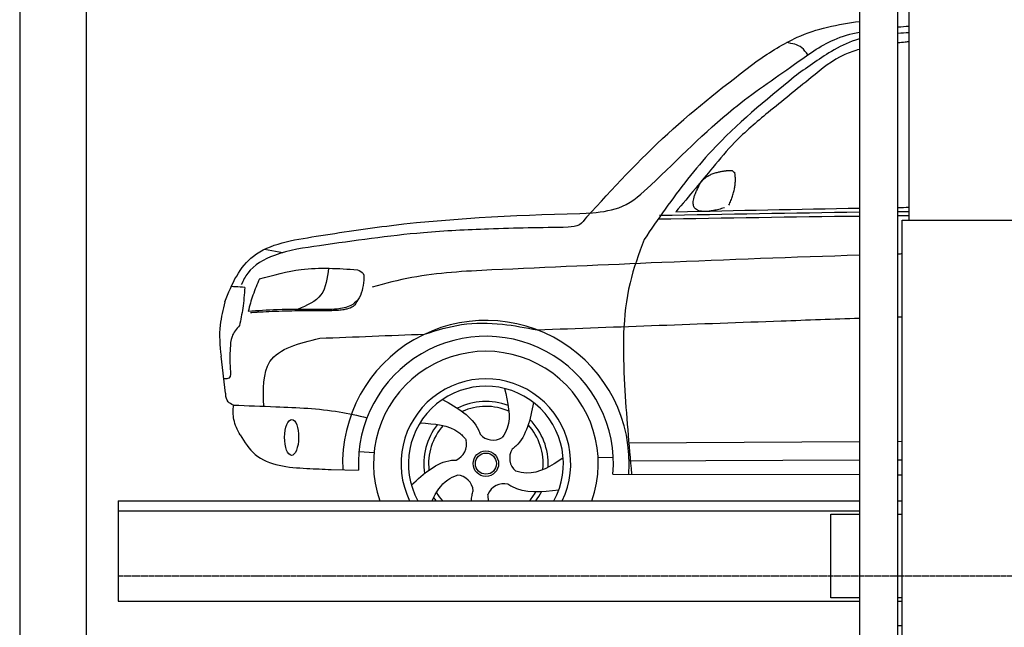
# Model space of a CAD drawing. Header units: millimetres. Extents: x -328 to 6332, y -257 to 9848.
# Tile 3 of 5: x 0 to 2947, y 5611 to 7431. Entities that reach past the tile are written whole.
import ezdxf

# ---------------------------------------------------------------- set-up
doc = ezdxf.new("R2010")
doc.units = ezdxf.units.MM
doc.linetypes.add('GEN3', pattern=[6.25, 5, -1.25])
doc.layers.add('3', color=6, linetype='GEN3')
doc.layers.add('car', color=10, linetype='Continuous')

msp = doc.modelspace()

# ---------------------------------------------------------------- linework, layer by layer
for p, q in [((2513.5, 7750), (2513.5, 3990)), ((2628.5, 3990), (2628.5, 7750)), ((2641, 265), (2641, 6830)), ((2641, 6830), (3003.019, 6830)), ((295, 5990), (2513.5, 5990)), ((295, 5990), (295, 5690)), ((2628.5, 5990), (2641, 5990)), ((295, 5690), (2513.5, 5690)), ((2628.5, 5690), (2641, 5690))]:
    msp.add_line(p, q)
for points in [[(5600, 3950), (5600, 6150), (5600, 9550), (0, 9550), (0, 0), (5600, 0), (5600, 3750), (5698.53, 3750), (5718.661, 3797.939), (5691.114, 3865.733), (5726.078, 3899.63), (5711.245, 3950), (5400, 3950), (5400, 200), (4950, 192.931), (4950, 91.608), (4850, 91.608), (4850, 176.952), (200, 250), (200, 9350), (5400, 9350), (5400, 3950)], [(2662, 6830), (2662, 8170)], [(295, 5960), (2136, 5960), (2513.5, 5960)], [(2513.5, 5700), (2427.5, 5700), (2427.5, 5950), (2513.5, 5950)], [(2628.5, 5950), (2641, 5950)], [(2641, 5700), (2628.5, 5700)]]:
    msp.add_lwpolyline(points)
at = {"layer": '3'}
msp.add_line((5360, 5765), (295, 5765), dxfattribs=at)
at = {"layer": 'car'}
for p, q in [((732.954, 6743.418), (787.569, 6733.347)), ((616.057, 6312.147), (602.6, 6423.27)), ((1823.007, 6163.299), (2513.5, 6167.492)), ((2628.5, 6168.19), (2641, 6168.266)), ((1015.621, 6137.897), (1060.619, 6135.045)), ((1731.194, 6120.514), (1776.381, 6120.158)), ((1824.262, 6109.841), (2513.5, 6112.724)), ((2628.5, 6113.205), (2641, 6113.257)), ((932.673, 6084.037), (1014.376, 6081.897)), ((1775.538, 6069.934), (2513.5, 6068.563)), ((2628.5, 6068.349), (2641, 6068.326))]:
    msp.add_line(p, q, dxfattribs=at)
for radius in [38.176, 31.574]:
    msp.add_circle((1395.358, 6101.435), radius, dxfattribs=at)
for centre, radius, start, end in [((1395.335, 6101.415), 429.01, 355.780009, 182.289238), ((1395.358, 6101.435), 381.483, 355.263349, 182.935723), ((1395.335, 6101.415), 336.401, 340.658654, 199.341346), ((1395.335, 6101.415), 254.002, 333.983098, 206.016902), ((1395.358, 6101.435), 231.908, 331.280889, 208.719111), ((1395.358, 6101.435), 186.234, 69.035257, 117.173023), ((1395.358, 6101.435), 171.516, 66.362189, 114.507913), ((1395.358, 6101.435), 186.234, 141.034583, 189.163129), ((1395.358, 6101.435), 186.234, 357.023221, 45.168336), ((1395.358, 6101.435), 171.516, 138.362455, 186.497673), ((1417.41, 6224.103), 52.287, 221.444102, 301.202914), ((1395.358, 6101.435), 171.516, 354.348982, 42.502177), ((1285.508, 6160.315), 52.287, 293.444102, 13.202914), ((1518.837, 6118.369), 52.287, 149.444102, 229.202914), ((1305.415, 6015.157), 52.287, 5.444102, 85.202914), ((1449.62, 5989.233), 52.287, 77.444102, 157.202914), ((1395.358, 6101.435), 171.516, 210.349416, 220.519434), ((1395.358, 6101.435), 171.516, 319.480566, 330.488389), ((1395.358, 6101.435), 186.234, 323.247252, 333.155543), ((1395.358, 6101.435), 186.234, 213.022132, 216.752748)]:
    msp.add_arc(centre, radius, start, end, dxfattribs=at)
msp.add_ellipse((813.972, 6180.043), major_axis=(-0.641, -53.813), ratio=0.38902036, dxfattribs=at)
for points, knots in [([(2207.639, 7308.082), (2246.505, 7333.667), (2339.551, 7394.921), (2448.741, 7417.449), (2513.5, 7425.505)], [0, 0, 0, 0, 138.41697709, 331.3807124, 331.3807124, 331.3807124, 331.3807124]), ([(1713.995, 6852.002), (1745.146, 6855.999), (1812.206, 6864.603), (1948.512, 6988.798), (2100.84, 7148.869), (2295.574, 7278.925), (2417.253, 7368.984), (2487.26, 7388.446), (2513.5, 7393.743)], [0, 0, 0, 0, 92.08849592, 198.24443089, 535.20582963, 761.03899028, 900.74661511, 980.891109, 980.891109, 980.891109, 980.891109]), ([(2513.5, 7373.516), (2509.442, 7372.362), (2480.05, 7363.373), (2411.962, 7328.087), (2354.134, 7285.851), (2317.767, 7259.29)], [48.35429956, 48.35429956, 48.35429956, 48.35429956, 61.0355639, 140.79488259, 275.95271237, 275.95271237, 275.95271237, 275.95271237]), ([(2513.5, 7341.646), (2498.3, 7337.477), (2444.889, 7320.058), (2356.88, 7247.26), (2282.566, 7187.403), (2239.741, 7152.909)], [39.49210983, 39.49210983, 39.49210983, 39.49210983, 86.59778703, 208.5614687, 374.43334519, 374.43334519, 374.43334519, 374.43334519]), ([(2662, 7364.874), (2658.076, 7364.45), (2646.905, 7363.217), (2635.741, 7361.907), (2628.5, 7361.031)], [622.44242278, 622.44242278, 622.44242278, 622.44242278, 634.28514981, 656.16858744, 656.16858744, 656.16858744, 656.16858744]), ([(887.236, 6782.278), (962.237, 6793.89), (1235.884, 6836.259), (1512.821, 6846.179), (1713.995, 6852.002)], [0, 0, 0, 0, 227.56872273, 830.29911986, 830.29911986, 830.29911986, 830.29911986]), ([(614.448, 6585.578), (634.57, 6641.193), (688.47, 6750.916), (817.333, 6771.248), (887.236, 6782.278)], [67.56155118, 67.56155118, 67.56155118, 67.56155118, 233.57365763, 430.39952104, 430.39952104, 430.39952104, 430.39952104]), ([(2513.5, 6725.436), (2316.096, 6719.181), (1949.115, 6705.42), (1582.346, 6688.997), (1412.829, 6681.406)], [2251.53997275, 2251.53997275, 2251.53997275, 2251.53997275, 2843.91279572, 3352.99308372, 3352.99308372, 3352.99308372, 3352.99308372]), ([(614.448, 6585.578), (608.548, 6562.664), (594.818, 6509.341), (599.012, 6454.589), (602.6, 6423.27)], [0, 0, 0, 0, 70.48912361, 164.03838534, 164.03838534, 164.03838534, 164.03838534]), ([(1548.785, 6502.042), (1792.211, 6511.258), (2113.762, 6523.202), (2435.373, 6534.505), (2513.5, 6537.17)], [651.35668661, 651.35668661, 651.35668661, 651.35668661, 1382.16885132, 1616.65446146, 1616.65446146, 1616.65446146, 1616.65446146]), ([(1450.652, 6326.654), (1461.083, 6284.914), (1474.433, 6231.486), (1450.766, 6188.48), (1444.498, 6179.38)], [0, 0, 0, 0, 119.17913262, 152.5469721, 152.5469721, 152.5469721, 152.5469721]), ([(1265.725, 6293.759), (1309.919, 6268.557), (1358.67, 6240.756), (1376.735, 6193.995), (1378.215, 6189.495)], [0, 0, 0, 0, 140.86220674, 155.38829952, 155.38829952, 155.38829952, 155.38829952]), ([(1538.214, 6284.119), (1527.902, 6234.3), (1516.522, 6179.324), (1477.609, 6147.69), (1473.77, 6144.882)], [0, 0, 0, 0, 140.86220674, 155.44426107, 155.44426107, 155.44426107, 155.44426107]), ([(639.809, 6276.78), (682.023, 6275.141), (787.673, 6271.04), (922.387, 6265.701), (1011.987, 6245.683), (1039.495, 6238.977)], [0, 0, 0, 0, 126.8428352, 317.45382949, 402.28922187, 402.28922187, 402.28922187, 402.28922187]), ([(1198.213, 6223.627), (1241.134, 6220.648), (1296.101, 6216.834), (1329.695, 6181), (1336.426, 6172.201)], [0, 0, 0, 0, 119.17913262, 152.62743133, 152.62743133, 152.62743133, 152.62743133]), ([(1172.353, 6037.586), (1209.978, 6071.829), (1251.498, 6109.616), (1301.573, 6112.336), (1306.328, 6112.351)], [0, 0, 0, 0, 140.86220674, 155.44246075, 155.44246075, 155.44246075, 155.44246075]), ([(1234.394, 5990), (1246.293, 6015.609), (1266.189, 6048.002), (1299.355, 6063.578), (1309.799, 6067.26)], [38.75817614, 38.75817614, 38.75817614, 38.75817614, 119.17913262, 152.61663369, 152.61663369, 152.61663369, 152.61663369]), ([(1351.975, 5990), (1352.192, 5995.531), (1353.322, 6005.659), (1355.989, 6015.672), (1357.456, 6020.227)], [123.41676467, 123.41676467, 123.41676467, 123.41676467, 140.86220674, 155.53165377, 155.53165377, 155.53165377, 155.53165377]), ([(1613.249, 6021.987), (1562.682, 6016.4), (1506.849, 6010.231), (1464.722, 6037.499), (1460.843, 6040.301)], [0, 0, 0, 0, 140.86220674, 155.53261951, 155.53261951, 155.53261951, 155.53261951])]:
    msp.add_open_spline(points, degree=3, knots=knots, dxfattribs=at)
for points, degree in [([(2628.5, 7409.007), (2639.667, 7409.848), (2650.833, 7410.688), (2662, 7411.524)], 3), ([(2662, 7391.852), (2650.833, 7391.036), (2639.666, 7390.216), (2628.5, 7389.395)], 3), ([(2031.566, 6929.598), (2044.822, 6963.655), (2090.392, 6974.477)], 2), ([(2090.392, 6974.477), (2119.051, 6980.503), (2131.953, 6979.393)], 2), ([(2122.586, 6875.229), (2147.504, 6926.352), (2140.498, 6973.285)], 2), ([(2131.953, 6979.393), (2138.053, 6973.378), (2140.498, 6973.285)], 2), ([(2109.136, 6867.429), (1977.44, 6828.146), (2031.566, 6929.598)], 2), ([(1963.889, 6855.787), (2147.09, 6859.628), (2330.292, 6863.468), (2513.5, 6866.643)], 3), ([(2628.5, 6868.542), (2639.667, 6868.717), (2650.833, 6868.889), (2662, 6869.057)], 3), ([(1911.166, 6834.028), (2111.941, 6837.346), (2312.716, 6840.664), (2513.5, 6842.919)], 3), ([(1914.938, 6845.234), (2114.458, 6848.85), (2313.979, 6852.467), (2513.5, 6854.98)], 3), ([(2628.5, 6856.299), (2639.667, 6856.414), (2650.833, 6856.524), (2662, 6856.631)], 3), ([(2628.5, 6844.087), (2639.667, 6844.187), (2650.833, 6844.284), (2662, 6844.377)], 3), ([(2641, 6729.314), (2636.833, 6729.193), (2632.667, 6729.071), (2628.5, 6728.948)], 3), ([(2628.5, 6541.029), (2632.667, 6541.166), (2636.833, 6541.303), (2641, 6541.44)], 3), ([(897.932, 6477.124), (1002.561, 6481.152), (1107.19, 6485.18), (1211.821, 6489.192)], 3), ([(616.057, 6312.147), (616.214, 6311.111), (616.372, 6310.074), (616.529, 6309.038)], 3), ([(1083.617, 6227.897), (1083.626, 6227.895), (1083.635, 6227.893), (1083.644, 6227.891)], 3), ([(1403.578, 5990), (1402.607, 5996.384), (1402.012, 6002.938), (1401.417, 6009.492)], 3), ([(2628.5, 5616.534), (2632.669, 5616.827), (2636.835, 5617.113), (2641, 5617.393)], 3)]:
    msp.add_open_spline(points, degree=degree, dxfattribs=at)
for points in [[(2358.544, 7325.303), (2340.724, 7346.807), (2294.984, 7362.102)], [(1696.553, 6839.583), (1939.575, 7089.374), (2207.639, 7308.082)], [(2317.767, 7259.29), (2071.506, 7038.394), (1932.036, 6863.635), (1868.678, 6772.476)], [(2239.741, 7152.909), (2139.785, 7063.132), (2074.125, 6988.268), (2022.42, 6925.345), (1963.889, 6855.787)], [(1696.553, 6839.583), (1675.681, 6816.991), (1641.175, 6809.271)], [(1641.175, 6809.271), (1403.22, 6803.904), (1208.157, 6792.774), (897.205, 6753.774)], [(897.205, 6753.774), (762.247, 6724.974), (682.67, 6671.756), (663.262, 6637.879)], [(1868.678, 6772.476), (1826.769, 6642.429), (1810.377, 6337.13), (1831.283, 6069.83)], [(717.592, 6654.545), (842.506, 6682.794), (1010.646, 6682.232)], [(924.32, 6686.553), (901.599, 6607.276), (831.969, 6563.211)], [(1010.646, 6682.232), (1028.302, 6670.36), (1030.029, 6651.139)], [(1412.829, 6681.406), (1173.661, 6658.538), (1054.88, 6630.21)], [(673.791, 6629.21), (646.495, 6631.093), (632.998, 6631.461)], [(717.592, 6654.545), (698.108, 6606.245), (683.654, 6557.303)], [(1030.029, 6651.139), (1012.022, 6592.137), (990.907, 6574.948), (949.762, 6564.455), (892.269, 6563.024)], [(673.791, 6629.21), (667.571, 6566.556), (657.891, 6514.867)], [(1011.985, 6592.091), (997.913, 6572.28), (979.458, 6564.381), (966.688, 6561.647), (949.573, 6560.156), (934.667, 6559.412)], [(892.269, 6563.024), (770.461, 6562.116), (683.654, 6557.303)], [(712.112, 6554.598), (701.427, 6553.93), (690.812, 6553.224)], [(934.667, 6559.412), (861.994, 6558.779), (785.829, 6557.805), (745.998, 6556.119), (712.112, 6554.598)], [(657.891, 6514.867), (635.472, 6481.956), (629.99, 6446.043)], [(1211.821, 6489.192), (1322.818, 6517.803), (1444.607, 6518.908), (1548.785, 6502.042)], [(629.99, 6446.043), (630.325, 6385.528), (626.429, 6357.844), (610.863, 6355.041)], [(639.809, 6276.78), (623.474, 6286.757), (616.529, 6309.038)], [(659.497, 6187.581), (641.11, 6233.371), (639.809, 6276.78)], [(659.497, 6187.581), (705.191, 6128.664), (859.204, 6087.171), (932.673, 6084.037)], [(1626.645, 6118.408), (1516.288, 6073.407), (1484.673, 6078.786)]]:
    msp.add_spline(points, degree=3, dxfattribs=at)
at = {"layer": 'car', "end_tangent": (0.99999945, -0.00105008)}
msp.add_spline([(730.527, 6273.253), (749.153, 6406.807), (897.932, 6477.124)], degree=3, dxfattribs=at)

doc.saveas('drawing.dxf')
